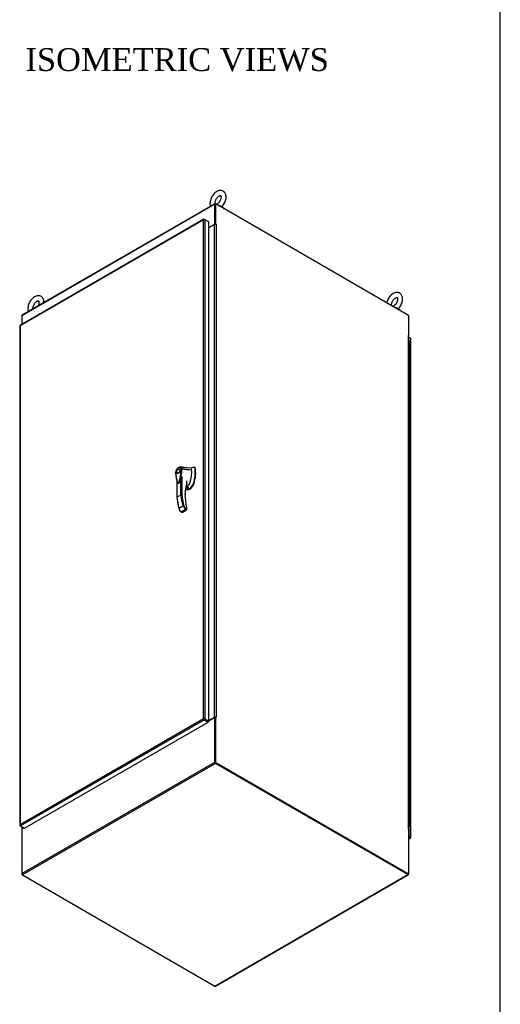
# Model space of a CAD drawing. Header units: inches. Extents: x 2 to 538, y -2 to 358.
# Tile 17 of 19: x 475 to 538, y 107 to 236. Entities that reach past the tile are written whole.
import ezdxf
from ezdxf.enums import TextEntityAlignment as Align

# ---------------------------------------------------------------- set-up
doc = ezdxf.new("R2010")
doc.units = ezdxf.units.IN
doc.header["$MEASUREMENT"] = 0
for name, color, linetype in [('COM54746-78', 7, 'Continuous'), ('COM70449-6', 7, 'Continuous'), ('COM71197-5', 7, 'Continuous'), ('COM71198-6', 7, 'Continuous'), ('COM71199-6', 7, 'Continuous'), ('Default', 7, 'Continuous'), ('HAN13068', 7, 'Continuous'), ('SCS86414', 7, 'Continuous'), ('WAF25377', 7, 'Continuous')]:
    doc.layers.add(name, color=color, linetype=linetype)
doc.styles.add('SEACAD_Times_New_Roman', font='times.ttf')

# ---------------------------------------------------------------- blocks, each defined once
blk = doc.blocks.new('SE7')
at = {"layer": 'COM54746-78', "color": 7, "linetype": 'Continuous'}
for p, q in [((525.78, 194.04), (525.82, 194.04)), ((525.82, 193.22), (525.82, 194.04)), ((525.82, 192.4), (525.82, 193.22)), ((525.94, 193.15), (525.94, 193.97)), ((525.94, 192.34), (525.94, 193.15)), ((525.82, 191.59), (525.82, 192.4)), ((525.82, 190.77), (525.82, 191.59)), ((525.94, 191.52), (525.94, 192.34)), ((525.94, 190.7), (525.94, 191.52)), ((525.82, 189.95), (525.82, 190.77)), ((525.94, 189.89), (525.94, 190.7)), ((525.82, 189.14), (525.82, 189.95)), ((525.82, 188.32), (525.82, 189.14)), ((525.94, 189.07), (525.94, 189.89)), ((525.94, 188.25), (525.94, 189.07)), ((525.82, 187.5), (525.82, 188.32)), ((525.94, 187.44), (525.94, 188.25)), ((525.82, 186.69), (525.82, 187.5)), ((525.82, 185.87), (525.82, 186.69)), ((525.94, 186.62), (525.94, 187.44)), ((525.94, 185.8), (525.94, 186.62)), ((525.82, 185.06), (525.82, 185.87)), ((525.82, 184.24), (525.82, 185.06)), ((525.94, 184.99), (525.94, 185.8)), ((525.82, 183.42), (525.82, 184.24)), ((525.94, 184.17), (525.94, 184.99)), ((525.94, 183.35), (525.94, 184.17)), ((525.82, 182.61), (525.82, 183.42)), ((525.82, 181.79), (525.82, 182.61)), ((525.94, 182.54), (525.94, 183.35)), ((525.94, 181.72), (525.94, 182.54)), ((525.82, 180.97), (525.82, 181.79)), ((525.94, 180.91), (525.94, 181.72)), ((525.82, 180.16), (525.82, 180.97)), ((525.82, 179.34), (525.82, 180.16)), ((525.94, 180.09), (525.94, 180.91)), ((525.94, 179.27), (525.94, 180.09)), ((525.82, 178.52), (525.82, 179.34)), ((525.94, 178.46), (525.94, 179.27)), ((525.82, 177.71), (525.82, 178.52)), ((525.82, 176.89), (525.82, 177.71)), ((525.94, 177.64), (525.94, 178.46)), ((525.94, 176.82), (525.94, 177.64)), ((525.82, 176.07), (525.82, 176.89)), ((525.82, 175.26), (525.82, 176.07)), ((525.94, 176.01), (525.94, 176.82)), ((525.94, 175.19), (525.94, 176.01)), ((525.82, 174.44), (525.82, 175.26)), ((525.94, 174.37), (525.94, 175.19)), ((525.82, 173.62), (525.82, 174.44)), ((525.82, 172.81), (525.82, 173.62)), ((525.94, 173.56), (525.94, 174.37)), ((525.94, 172.74), (525.94, 173.56)), ((525.82, 171.99), (525.82, 172.81)), ((525.94, 171.92), (525.94, 172.74)), ((525.82, 171.17), (525.82, 171.99)), ((525.82, 170.36), (525.82, 171.17)), ((525.94, 171.11), (525.94, 171.92)), ((525.94, 170.29), (525.94, 171.11)), ((525.82, 169.54), (525.82, 170.36)), ((525.82, 168.73), (525.82, 169.54)), ((525.94, 169.47), (525.94, 170.29)), ((525.82, 167.91), (525.82, 168.73)), ((525.94, 168.66), (525.94, 169.47)), ((525.94, 167.84), (525.94, 168.66)), ((525.82, 167.09), (525.82, 167.91)), ((525.82, 166.28), (525.82, 167.09)), ((525.94, 167.02), (525.94, 167.84)), ((525.94, 166.21), (525.94, 167.02)), ((525.82, 165.46), (525.82, 166.28)), ((525.94, 165.39), (525.94, 166.21)), ((525.82, 164.64), (525.82, 165.46)), ((525.82, 163.83), (525.82, 164.64)), ((525.94, 164.58), (525.94, 165.39)), ((525.94, 163.76), (525.94, 164.58)), ((525.82, 163.01), (525.82, 163.83)), ((525.94, 162.94), (525.94, 163.76)), ((525.82, 162.19), (525.82, 163.01)), ((525.82, 161.38), (525.82, 162.19)), ((525.94, 162.13), (525.94, 162.94)), ((525.94, 161.31), (525.94, 162.13)), ((525.82, 160.56), (525.82, 161.38)), ((525.82, 159.74), (525.82, 160.56)), ((525.94, 160.49), (525.94, 161.31)), ((525.94, 159.68), (525.94, 160.49)), ((525.82, 158.93), (525.82, 159.74)), ((525.94, 158.86), (525.94, 159.68)), ((525.82, 158.11), (525.82, 158.93)), ((525.82, 157.29), (525.82, 158.11)), ((525.94, 158.04), (525.94, 158.86)), ((525.94, 157.23), (525.94, 158.04)), ((525.82, 156.48), (525.82, 157.29)), ((525.94, 156.41), (525.94, 157.23)), ((525.82, 155.66), (525.82, 156.48)), ((525.82, 154.84), (525.82, 155.66)), ((525.94, 155.59), (525.94, 156.41)), ((525.94, 154.78), (525.94, 155.59)), ((525.82, 154.03), (525.82, 154.84)), ((525.82, 153.21), (525.82, 154.03)), ((525.94, 153.96), (525.94, 154.78)), ((525.82, 152.4), (525.82, 153.21)), ((525.94, 153.14), (525.94, 153.96)), ((525.94, 152.33), (525.94, 153.14)), ((525.82, 151.58), (525.82, 152.4)), ((525.82, 150.76), (525.82, 151.58)), ((525.94, 151.51), (525.94, 152.33)), ((525.94, 150.69), (525.94, 151.51)), ((525.82, 149.95), (525.82, 150.76)), ((525.94, 149.88), (525.94, 150.69)), ((525.82, 149.13), (525.82, 149.95)), ((525.82, 148.31), (525.82, 149.13)), ((525.94, 149.06), (525.94, 149.88)), ((525.94, 148.25), (525.94, 149.06)), ((525.82, 147.5), (525.82, 148.31)), ((525.94, 147.43), (525.94, 148.25)), ((525.82, 146.68), (525.82, 147.5)), ((525.82, 145.86), (525.82, 146.68)), ((525.94, 146.61), (525.94, 147.43)), ((525.94, 145.8), (525.94, 146.61)), ((525.82, 145.05), (525.82, 145.86)), ((525.82, 144.23), (525.82, 145.05)), ((525.94, 144.98), (525.94, 145.8)), ((525.94, 144.16), (525.94, 144.98)), ((525.82, 143.41), (525.82, 144.23)), ((525.94, 143.35), (525.94, 144.16)), ((525.82, 142.6), (525.82, 143.41)), ((525.82, 141.78), (525.82, 142.6)), ((525.94, 142.53), (525.94, 143.35)), ((525.94, 141.71), (525.94, 142.53)), ((525.82, 140.96), (525.82, 141.78)), ((525.94, 140.9), (525.94, 141.71)), ((525.82, 140.15), (525.82, 140.96)), ((525.82, 139.33), (525.82, 140.15)), ((525.94, 140.08), (525.94, 140.9)), ((525.94, 139.26), (525.94, 140.08)), ((525.82, 138.51), (525.82, 139.33)), ((525.82, 137.7), (525.82, 138.51)), ((525.94, 138.45), (525.94, 139.26)), ((525.94, 137.63), (525.94, 138.45)), ((525.82, 136.88), (525.82, 137.7)), ((525.94, 136.81), (525.94, 137.63)), ((525.82, 136.07), (525.82, 136.88)), ((525.82, 135.25), (525.82, 136.07)), ((525.94, 136), (525.94, 136.81)), ((525.94, 135.18), (525.94, 136)), ((525.82, 134.43), (525.82, 135.25)), ((525.94, 134.36), (525.94, 135.18)), ((525.82, 133.62), (525.82, 134.43)), ((525.82, 132.8), (525.82, 133.62)), ((525.94, 133.55), (525.94, 134.36)), ((525.94, 132.73), (525.94, 133.55)), ((525.82, 131.98), (525.82, 132.8)), ((525.82, 131.17), (525.82, 131.98)), ((525.94, 131.92), (525.94, 132.73)), ((525.82, 130.35), (525.82, 131.17)), ((525.94, 131.1), (525.94, 131.92)), ((525.94, 130.28), (525.94, 131.1)), ((525.78, 130.35), (525.82, 130.35)), ((525.78, 130.22), (525.86, 130.26)), ((525.79, 130.26), (525.78, 130.26)), ((525.9, 130.23), (525.78, 130.16)), ((525.79, 130.26), (525.79, 130.26)), ((525.86, 130.26), (525.86, 130.26)), ((525.87, 130.28), (525.87, 130.3))]:
    blk.add_line(p, q, dxfattribs=at)
for centre, major_axis, start_param, end_param in [((525.82, 193.15), (0.117, 0), 0, 1.909644), ((525.82, 193.97), (-0.117, 0), 3.141593, 4.757906), ((525.82, 194.01), (-0.05, 0), 4.601881, 4.821314), ((525.82, 193.15), (-0.117, 0), 3.141593, 4.757906), ((525.82, 192.34), (0.117, 0), 0, 1.908154), ((525.82, 191.52), (0.117, 0), 0, 1.909644), ((525.82, 192.34), (-0.117, 0), 3.141593, 4.757906), ((525.82, 191.52), (-0.117, 0), 3.141593, 4.757906), ((525.82, 190.7), (0.117, 0), 0, 1.908154), ((525.82, 190.7), (-0.117, 0), 3.141593, 4.757906), ((525.82, 189.89), (0.117, 0), 0, 1.909644), ((525.82, 189.07), (0.117, 0), 0, 1.908154), ((525.82, 189.89), (-0.117, 0), 3.141593, 4.757906), ((525.82, 189.07), (-0.117, 0), 3.141593, 4.757906), ((525.82, 188.25), (0.117, 0), 0, 1.908154), ((525.82, 188.25), (-0.117, 0), 3.141593, 4.757906), ((525.82, 187.44), (0.117, 0), 0, 1.908154), ((525.82, 186.62), (0.117, 0), 0, 1.908154), ((525.82, 187.44), (-0.117, 0), 3.141593, 4.757906), ((525.82, 186.62), (-0.117, 0), 3.141593, 4.757906), ((525.82, 185.8), (0.117, 0), 0, 1.908154), ((525.82, 184.99), (0.117, 0), 0, 1.908154), ((525.82, 185.8), (-0.117, 0), 3.141593, 4.757906), ((525.82, 184.99), (-0.117, 0), 3.141593, 4.757906), ((525.82, 184.17), (0.117, 0), 0, 1.908154), ((525.82, 184.17), (-0.117, 0), 3.141593, 4.757906), ((525.82, 183.35), (0.117, 0), 0, 1.908154), ((525.82, 182.54), (0.117, 0), 0, 1.908154), ((525.82, 183.35), (-0.117, 0), 3.141593, 4.757906), ((525.82, 182.54), (-0.117, 0), 3.141593, 4.757906), ((525.82, 181.72), (0.117, 0), 0, 1.908154), ((525.82, 181.72), (-0.117, 0), 3.141593, 4.757906), ((525.82, 180.91), (0.117, 0), 0, 1.908154), ((525.82, 180.09), (0.117, 0), 0, 1.908154), ((525.82, 180.91), (-0.117, 0), 3.141593, 4.757906), ((525.82, 180.09), (-0.117, 0), 3.141593, 4.757906), ((525.82, 179.27), (0.117, 0), 0, 1.908154), ((525.82, 179.27), (-0.117, 0), 3.141593, 4.757906), ((525.82, 178.46), (0.117, 0), 0, 1.908154), ((525.82, 177.64), (0.117, 0), 0, 1.908154), ((525.82, 178.46), (-0.117, 0), 3.141593, 4.757906), ((525.82, 177.64), (-0.117, 0), 3.141593, 4.757906), ((525.82, 176.82), (0.117, 0), 0, 1.908154), ((525.82, 176.01), (0.117, 0), 0, 1.908154), ((525.82, 176.82), (-0.117, 0), 3.141593, 4.757906), ((525.82, 176.01), (-0.117, 0), 3.141593, 4.757906), ((525.82, 175.19), (0.117, 0), 0, 1.908154), ((525.82, 175.19), (-0.117, 0), 3.141593, 4.757906), ((525.82, 174.37), (0.117, 0), 0, 1.908154), ((525.82, 173.56), (0.117, 0), 0, 1.908154), ((525.82, 174.37), (-0.117, 0), 3.141593, 4.757906), ((525.82, 173.56), (-0.117, 0), 3.141593, 4.757906), ((525.82, 172.74), (0.117, 0), 0, 1.908154), ((525.82, 172.74), (-0.117, 0), 3.141593, 4.757906), ((525.82, 171.92), (0.117, 0), 0, 1.908154), ((525.82, 171.11), (0.117, 0), 0, 1.908154), ((525.82, 171.92), (-0.117, 0), 3.141593, 4.757906), ((525.82, 171.11), (-0.117, 0), 3.141593, 4.757906), ((525.82, 170.29), (0.117, 0), 0, 1.908154), ((525.82, 169.47), (0.117, 0), 0, 1.908154), ((525.82, 170.29), (-0.117, 0), 3.141593, 4.757906), ((525.82, 169.47), (-0.117, 0), 3.141593, 4.757906), ((525.82, 168.66), (0.117, 0), 0, 1.908154), ((525.82, 168.66), (-0.117, 0), 3.141593, 4.757906), ((525.82, 167.84), (0.117, 0), 0, 1.908154), ((525.82, 167.02), (0.117, 0), 0, 1.908154), ((525.82, 167.84), (-0.117, 0), 3.141593, 4.757906), ((525.82, 167.02), (-0.117, 0), 3.141593, 4.757906), ((525.82, 166.21), (0.117, 0), 0, 1.908154), ((525.82, 166.21), (-0.117, 0), 3.141593, 4.757906), ((525.82, 165.39), (0.117, 0), 0, 1.908154), ((525.82, 164.58), (0.117, 0), 0, 1.908154), ((525.82, 165.39), (-0.117, 0), 3.141593, 4.757906), ((525.82, 164.58), (-0.117, 0), 3.141593, 4.757906), ((525.82, 163.76), (0.117, 0), 0, 1.908154), ((525.82, 163.76), (-0.117, 0), 3.141593, 4.757906), ((525.82, 162.94), (0.117, 0), 0, 1.908154), ((525.82, 162.13), (0.117, 0), 0, 1.908154), ((525.82, 162.94), (-0.117, 0), 3.141593, 4.757906), ((525.82, 162.13), (-0.117, 0), 3.141593, 4.757906), ((525.82, 161.31), (0.117, 0), 0, 1.908154), ((525.82, 160.49), (0.117, 0), 0, 1.908154), ((525.82, 161.31), (-0.117, 0), 3.141593, 4.757906), ((525.82, 160.49), (-0.117, 0), 3.141593, 4.757906), ((525.82, 159.68), (0.117, 0), 0, 1.908154), ((525.82, 159.68), (-0.117, 0), 3.141593, 4.757906), ((525.82, 158.86), (0.117, 0), 0, 1.908154), ((525.82, 158.04), (0.117, 0), 0, 1.908154), ((525.82, 158.86), (-0.117, 0), 3.141593, 4.757906), ((525.82, 158.04), (-0.117, 0), 3.141593, 4.757906), ((525.82, 157.23), (0.117, 0), 0, 1.908154), ((525.82, 157.23), (-0.117, 0), 3.141593, 4.757906), ((525.82, 156.41), (0.117, 0), 0, 1.908154), ((525.82, 155.59), (0.117, 0), 0, 1.908154), ((525.82, 156.41), (-0.117, 0), 3.141593, 4.757906), ((525.82, 155.59), (-0.117, 0), 3.141593, 4.757906), ((525.82, 154.78), (0.117, 0), 0, 1.908154), ((525.82, 153.96), (0.117, 0), 0, 1.908154), ((525.82, 154.78), (-0.117, 0), 3.141593, 4.757906), ((525.82, 153.96), (-0.117, 0), 3.141593, 4.757906), ((525.82, 153.14), (0.117, 0), 0, 1.908154), ((525.82, 153.14), (-0.117, 0), 3.141593, 4.757906), ((525.82, 152.33), (0.117, 0), 0, 1.908154), ((525.82, 151.51), (0.117, 0), 0, 1.908154), ((525.82, 152.33), (-0.117, 0), 3.141593, 4.757906), ((525.82, 151.51), (-0.117, 0), 3.141593, 4.757906), ((525.82, 150.69), (0.117, 0), 0, 1.908154), ((525.82, 150.69), (-0.117, 0), 3.141593, 4.757906), ((525.82, 149.88), (0.117, 0), 0, 1.908154), ((525.82, 149.06), (0.117, 0), 0, 1.908154), ((525.82, 149.88), (-0.117, 0), 3.141593, 4.757906), ((525.82, 149.06), (-0.117, 0), 3.141593, 4.757906), ((525.82, 148.25), (0.117, 0), 0, 1.908154), ((525.82, 147.43), (0.117, 0), 0, 1.908154), ((525.82, 148.25), (-0.117, 0), 3.141593, 4.757906), ((525.82, 146.61), (0.117, 0), 0, 1.908154), ((525.82, 147.43), (-0.117, 0), 3.141593, 4.757906), ((525.82, 146.61), (-0.117, 0), 3.141593, 4.757906), ((525.82, 145.8), (0.117, 0), 0, 1.908154), ((525.82, 144.98), (0.117, 0), 0, 1.908154), ((525.82, 145.8), (-0.117, 0), 3.141593, 4.757906), ((525.82, 144.98), (-0.117, 0), 3.141593, 4.757906), ((525.82, 144.16), (0.117, 0), 0, 1.908154), ((525.82, 144.16), (-0.117, 0), 3.141593, 4.757906), ((525.82, 143.35), (0.117, 0), 0, 1.908154), ((525.82, 142.53), (0.117, 0), 0, 1.908154), ((525.82, 143.35), (-0.117, 0), 3.141593, 4.757906), ((525.82, 142.53), (-0.117, 0), 3.141593, 4.757906), ((525.82, 141.71), (0.117, 0), 0, 1.908154), ((525.82, 141.71), (-0.117, 0), 3.141593, 4.757906), ((525.82, 140.9), (0.117, 0), 0, 1.908154), ((525.82, 140.08), (0.117, 0), 0, 1.908154), ((525.82, 140.9), (-0.117, 0), 3.141593, 4.757906), ((525.82, 140.08), (-0.117, 0), 3.141593, 4.757906), ((525.82, 139.26), (0.117, 0), 0, 1.908154), ((525.82, 138.45), (0.117, 0), 0, 1.908154), ((525.82, 139.26), (-0.117, 0), 3.141593, 4.757906), ((525.82, 138.45), (-0.117, 0), 3.141593, 4.757906), ((525.82, 137.63), (0.117, 0), 0, 1.908154), ((525.82, 137.63), (-0.117, 0), 3.141593, 4.757906), ((525.82, 136.81), (0.117, 0), 0, 1.908154), ((525.82, 136), (0.117, 0), 0, 1.908154), ((525.82, 136.81), (-0.117, 0), 3.141593, 4.757906), ((525.82, 136), (-0.117, 0), 3.141593, 4.757906), ((525.82, 135.18), (0.117, 0), 0, 1.908154), ((525.82, 135.18), (-0.117, 0), 3.141593, 4.757906), ((525.82, 134.36), (0.117, 0), 0, 1.908154), ((525.82, 133.55), (0.117, 0), 0, 1.908154), ((525.82, 134.36), (-0.117, 0), 3.141593, 4.757906), ((525.82, 133.55), (-0.117, 0), 3.141593, 4.757906), ((525.82, 132.73), (0.117, 0), 0, 1.908154), ((525.82, 131.92), (0.117, 0), 0, 1.908154), ((525.82, 132.73), (-0.117, 0), 3.141593, 4.757906), ((525.82, 131.92), (-0.117, 0), 3.141593, 4.757906), ((525.82, 131.1), (0.117, 0), 0, 1.908154), ((525.82, 131.1), (-0.117, 0), 3.141593, 4.757906), ((525.82, 130.28), (0.117, 0), -0.785398, 1.908154), ((525.82, 130.28), (-0.117, 0), 4.757906, 5.049747), ((525.82, 130.28), (0.055, 0), -0.785398, 2.351975), ((525.82, 130.28), (-0.05, 0), 0.684826, 5.598359), ((525.82, 130.28), (0.055, 0), 3.93121, 4.018026)]:
    blk.add_ellipse(centre, major_axis=major_axis, ratio=0.57735, start_param=start_param, end_param=end_param, dxfattribs=at)
at = {"layer": 'COM70449-6', "color": 7, "linetype": 'Continuous'}
for p, q in [((500.28, 211.99), (474.91, 197.35)), ((500.31, 212.06), (474.94, 197.41)), ((500.28, 209.38), (500.28, 211.99)), ((500.34, 209.36), (500.34, 211.95)), ((500.38, 212.05), (500.41, 212.03)), ((499.51, 208.93), (500.28, 209.38)), ((500.31, 209.36), (500.28, 209.38)), ((474.91, 197.35), (474.91, 196.2)), ((525.78, 194.73), (525.78, 194.7))]:
    blk.add_line(p, q, dxfattribs=at)
for centre, start_param in [((500.38, 211.93), 2.356194), ((475.01, 197.29), 3.141593)]:
    blk.add_ellipse(centre, major_axis=(0.072, -0.124), ratio=0.57735, start_param=start_param, end_param=3.926991, dxfattribs=at)
at = {"layer": 'COM71197-5', "color": 7, "linetype": 'Continuous'}
for p, q in [((500.34, 211.99), (500.41, 212.03)), ((500.34, 209.36), (500.34, 211.99)), ((525.78, 197.39), (500.41, 212.03)), ((500.41, 209.38), (500.41, 212.03)), ((500.24, 209.33), (499.51, 208.91)), ((500.24, 144.58), (500.24, 209.33)), ((500.41, 209.38), (500.37, 209.36)), ((500.45, 209.36), (500.41, 209.38)), ((500.42, 209.34), (500.45, 209.36)), ((500.45, 209.33), (500.45, 144.58)), ((525.78, 197.39), (525.78, 194.73)), ((525.73, 194.75), (525.74, 194.75)), ((525.74, 194.75), (525.78, 194.73)), ((525.74, 129.97), (525.74, 194.73)), ((525.75, 194.72), (525.78, 194.73)), ((525.78, 129.91), (525.78, 194.67)), ((499.51, 144.15), (500.24, 144.58)), ((500.34, 144.53), (500.41, 144.57)), ((500.34, 138.61), (500.34, 144.53)), ((500.45, 144.55), (500.41, 144.57)), ((500.41, 138.65), (500.41, 144.57)), ((500.42, 144.56), (500.45, 144.58)), ((500.41, 138.65), (500.34, 138.61)), ((500.34, 138.61), (525.71, 123.97)), ((500.41, 138.65), (525.78, 124.01)), ((474.91, 130.21), (474.91, 129.91)), ((474.95, 130.19), (474.95, 129.97)), ((474.95, 129.97), (475.13, 130.08)), ((525.73, 129.97), (525.74, 129.97)), ((525.74, 129.95), (525.78, 129.93)), ((525.78, 129.93), (525.78, 124.01)), ((474.91, 124.05), (474.91, 123.93)), ((474.94, 123.95), (474.91, 123.93)), ((475.01, 123.87), (474.91, 123.93)), ((525.71, 123.97), (525.78, 124.01))]:
    blk.add_line(p, q, dxfattribs=at)
for centre, major_axis, start_param, end_param in [((500.34, 209.27), (-0.143, 0), 3.926991, 5.497787), ((500.45, 209.35), (-0.0075, 0.013), 2.356194, 5.497787), ((525.74, 194.74), (0.0075, -0.013), 2.356194, 5.497787), ((525.64, 194.67), (-0.143, 0), 3.141593, 3.926991), ((500.34, 144.52), (0.143, 0), 0.785398, 2.356194), ((500.34, 144.52), (0.048, 0), 1.169795, 1.971798), ((500.45, 144.56), (-0.0075, 0.013), 2.356194, 5.497787), ((475.05, 129.91), (0.143, 0), 2.356194, 3.47645), ((525.74, 129.96), (0.0075, -0.013), 2.356194, 5.497787), ((525.64, 129.91), (-0.143, 0), 2.806736, 3.926991)]:
    blk.add_ellipse(centre, major_axis=major_axis, ratio=0.57735, start_param=start_param, end_param=end_param, dxfattribs=at)
at = {"layer": 'COM71198-6', "color": 7, "linetype": 'Continuous'}
for p, q in [((498.88, 144.36), (499.41, 144.05)), ((499.41, 144.05), (499.41, 144.05)), ((499.44, 144), (499.45, 143.99)), ((499.44, 144), (499.44, 144)), ((499.46, 144.01), (499.46, 144.05)), ((499.51, 144.13), (500.28, 144.57)), ((500.28, 138.69), (500.28, 144.57)), ((500.34, 144.53), (500.28, 144.57)), ((500.34, 138.65), (500.34, 144.53)), ((474.91, 124.05), (500.28, 138.69)), ((500.38, 138.52), (475.01, 123.87)), ((525.67, 123.99), (500.38, 138.59)), ((525.67, 123.91), (500.38, 138.52)), ((474.91, 129.93), (475.15, 130.07)), ((474.91, 129.93), (474.91, 124.05)), ((475.01, 123.87), (500.31, 109.27)), ((500.31, 109.27), (525.67, 123.91)), ((500.38, 109.26), (525.75, 123.9)), ((525.78, 124.01), (525.78, 123.97))]:
    blk.add_line(p, q, dxfattribs=at)
for centre, major_axis, start_param, end_param in [((499.41, 144.02), (0.024, -0.0416), -3.984277, -3.926991), ((499.45, 144), (0.0075, 0.013), 2.356194, 5.497787), ((499.41, 144.02), (0.024, -0.0416), 0.785398, 0.842685), ((500.38, 138.63), (0.072, -0.124), 3.926991, 5.497787), ((475.01, 123.99), (-0.071, 0.124), 0.785398, 2.356194), ((525.67, 124.03), (-0.071, 0.124), 2.356194, 3.926991), ((500.31, 109.38), (-0.072, 0.124), 2.356194, 3.141593)]:
    blk.add_ellipse(centre, major_axis=major_axis, ratio=0.57735, start_param=start_param, end_param=end_param, dxfattribs=at)
at = {"layer": 'COM71199-6', "color": 7, "linetype": 'Continuous'}
for p, q in [((498.85, 210.02), (474.68, 196.06)), ((498.79, 209.93), (474.68, 196.02)), ((498.79, 209.93), (498.79, 209.93)), ((498.79, 144.41), (498.79, 209.93)), ((498.79, 209.93), (498.79, 209.93)), ((498.79, 209.93), (498.79, 209.93)), ((498.79, 209.93), (498.79, 209.93)), ((498.79, 209.93), (498.79, 209.93)), ((498.86, 209.99), (498.84, 210.01)), ((498.99, 209.97), (498.92, 210.01)), ((498.99, 209.97), (498.99, 144.37)), ((499.51, 209.67), (498.99, 209.97)), ((499.51, 144.07), (499.51, 209.67)), ((474.64, 196), (474.64, 130.4)), ((474.68, 196.02), (474.68, 196.02)), ((474.68, 196.02), (474.68, 130.49)), ((474.68, 196.02), (474.68, 196.02)), ((474.68, 196.02), (474.68, 196.02)), ((474.68, 196.02), (474.68, 196.02)), ((526.01, 194.42), (525.78, 194.55)), ((526.01, 128.82), (526.01, 194.42)), ((526.05, 128.77), (526.05, 194.36)), ((474.68, 130.49), (498.79, 144.41)), ((498.92, 144.26), (474.75, 130.3)), ((475.27, 130), (499.44, 143.96)), ((498.79, 144.41), (498.79, 144.41)), ((498.79, 144.41), (498.79, 144.41)), ((498.79, 144.41), (498.88, 144.36)), ((498.79, 144.41), (498.79, 144.41)), ((498.88, 144.36), (498.79, 144.41)), ((498.79, 144.41), (498.79, 144.41)), ((498.88, 144.36), (498.84, 144.35)), ((498.88, 144.36), (498.87, 144.4)), ((498.88, 144.36), (498.92, 144.33)), ((498.92, 144.33), (498.88, 144.36)), ((498.92, 144.33), (498.92, 144.33)), ((498.92, 144.33), (499.44, 144.04)), ((498.92, 144.33), (498.92, 144.33)), ((498.92, 144.33), (498.92, 144.33)), ((498.92, 144.33), (499.44, 144.04)), ((498.92, 144.33), (498.92, 144.33)), ((498.92, 144.26), (499.44, 143.96)), ((498.99, 144.37), (499.51, 144.07)), ((499.51, 144.07), (499.44, 144.04)), ((499.44, 143.96), (499.44, 144.04)), ((474.67, 130.41), (474.64, 130.41)), ((474.68, 130.49), (474.68, 130.49)), ((474.68, 130.49), (474.68, 130.49)), ((474.68, 130.49), (474.68, 130.49)), ((474.68, 130.49), (474.68, 130.49)), ((474.68, 130.49), (474.68, 130.49)), ((474.75, 130.3), (474.68, 130.34)), ((474.75, 130.3), (475.27, 130)), ((525.78, 128.96), (526.01, 128.82)), ((525.94, 128.78), (525.78, 128.88)), ((525.78, 128.88), (525.94, 128.78)), ((525.94, 128.71), (525.78, 128.8)), ((525.78, 128.61), (525.94, 128.71)), ((525.78, 128.56), (526.01, 128.7)), ((525.94, 128.78), (525.94, 128.78)), ((525.94, 128.78), (525.94, 128.78)), ((525.98, 128.76), (525.94, 128.78)), ((525.94, 128.78), (525.94, 128.78)), ((525.94, 128.78), (525.94, 128.78)), ((525.94, 128.78), (525.94, 128.78)), ((525.94, 128.78), (526.01, 128.75)), ((525.94, 128.78), (525.94, 128.78)), ((525.94, 128.78), (525.98, 128.76)), ((525.98, 128.76), (526.02, 128.71)), ((525.98, 128.76), (526.05, 128.75)), ((525.99, 128.76), (526.01, 128.75)), ((526.01, 128.75), (525.99, 128.76)), ((526.01, 128.75), (526.01, 128.75)), ((526.01, 128.75), (526.01, 128.75))]:
    blk.add_line(p, q, dxfattribs=at)
for centre, radius, start, end in [((498.95, 209.88), 0.169, 128.668, 161.4311), ((498.98, 209.76), 0.26, 115.7057, 138.6064), ((499.01, 144.55), 0.268, 211.809, 229.7508), ((498.78, 144.14), 0.268, 70.2492, 88.191), ((474.81, 130.38), 0.169, 138.5689, 171.332), ((474.93, 130.41), 0.26, 161.3936, 184.2943)]:
    blk.add_arc(centre, radius, start, end, dxfattribs=at)
for centre, major_axis, start_param, end_param in [((498.92, 209.89), (0.072, -0.124), 2.356194, 3.27243), ((498.89, 209.91), (0.143, 0), 0.785398, 1.701633), ((474.78, 196), (0.143, 0), 3.010756, 3.141593), ((474.75, 195.94), (0.071, -0.124), 3.141593, 3.27243), ((525.91, 194.36), (-0.143, 0), 3.141593, 3.926991), ((498.92, 144.37), (0.072, -0.124), 4.581552, 5.497787), ((498.89, 144.31), (0.143, 0), 0.785398, 1.701633), ((474.78, 130.4), (0.143, 0), 3.010756, 3.926991), ((474.75, 130.42), (0.071, -0.124), 4.581552, 5.497787), ((525.94, 128.82), (-0.072, 0.124), 2.356194, 3.27243), ((525.91, 128.77), (-0.143, 0), 3.010756, 3.926991)]:
    blk.add_ellipse(centre, major_axis=major_axis, ratio=0.57735, start_param=start_param, end_param=end_param, dxfattribs=at)
for points in [[(474.64, 196.01), (474.64, 196.01), (474.65, 196.01), (474.66, 196.01), (474.66, 196.01), (474.67, 196.02), (474.68, 196.02), (474.68, 196.02)], [(474.67, 196.06), (474.67, 196.05), (474.67, 196.05), (474.67, 196.04), (474.67, 196.03), (474.68, 196.03), (474.68, 196.02), (474.68, 196.02)], [(526.02, 128.71), (526.02, 128.71), (526.02, 128.71), (526.02, 128.72), (526.02, 128.73), (526.01, 128.74), (526.01, 128.74), (526.01, 128.75)], [(526.05, 128.75), (526.05, 128.75), (526.04, 128.75), (526.03, 128.75), (526.03, 128.75), (526.02, 128.75), (526.01, 128.75), (526.01, 128.75)]]:
    blk.add_open_spline(points, degree=3, knots=[0, 0, 0, 0, 0.5, 0.5, 0.75, 0.75, 1, 1, 1, 1], dxfattribs=at)
at = {"layer": 'HAN13068', "color": 7, "linetype": 'Continuous'}
for p, q in [((496.86, 177.31), (495.78, 177.47)), ((497.2, 177.3), (495.93, 177.36)), ((497.59, 177.43), (497.46, 177.41)), ((497.68, 177.4), (497.62, 177.43)), ((497.64, 177.4), (497.7, 177.36)), ((495.36, 176.67), (495.45, 176.62)), ((495.75, 177.14), (495.66, 177.19)), ((495.83, 173.79), (495.83, 175.97)), ((495.96, 176.23), (495.96, 173.8)), ((495.98, 177.17), (495.98, 177.17)), ((495.29, 175.73), (495.29, 173.46)), ((495.31, 175.64), (495.31, 173.49)), ((496.42, 174.46), (496.84, 174.7)), ((496.42, 174.5), (496.76, 174.69)), ((496.76, 174.69), (496.49, 174.85)), ((496.5, 174.89), (496.84, 174.7)), ((496.86, 174.75), (496.51, 174.95)), ((496.86, 174.73), (496.51, 174.94)), ((496.6, 175.32), (496.6, 175.66)), ((496.62, 175.3), (496.62, 175.59)), ((496.72, 174.83), (496.72, 175.07)), ((496.72, 174.83), (496.72, 175.06)), ((496.72, 175.01), (496.74, 175.02)), ((497.47, 175.26), (497.53, 175.23)), ((495.83, 173.79), (495.31, 173.49)), ((496.56, 174.54), (496.59, 174.52)), ((496.91, 174.59), (496.99, 174.63)), ((496.91, 174.59), (496.97, 174.55)), ((496.97, 174.55), (497.05, 174.6)), ((496.99, 174.63), (497.03, 174.66)), ((496.99, 174.63), (497.05, 174.6)), ((495.58, 172.07), (496.09, 172.36)), ((496.29, 172.13), (496.58, 171.96)), ((496.58, 171.96), (496.58, 172.16)), ((495.75, 171.66), (495.97, 171.54)), ((496.43, 171.9), (495.91, 171.6)), ((495.91, 171.6), (496.02, 171.54)), ((496.02, 171.54), (496.54, 171.84)), ((496.05, 171.54), (496.57, 171.84)), ((496.54, 171.84), (496.43, 171.9)), ((496.6, 171.91), (496.6, 172.07))]:
    blk.add_line(p, q, dxfattribs=at)
for centre, radius, start, end in [((495.92, 177.29), 0.0725, 79.0934, 139.0201), ((495.55, 177.18), 0.353, 358.6454, 27.0986), ((495.59, 177.17), 0.393, 0.0987, 29.4005), ((493.77, 176.63), 3.95, 339.7954, 11.168), ((497.6, 177.39), 0.0478, 9.9063, 99.4284), ((495.96, 176.67), 0.84, 169.2479, 176.5638), ((499.35, 176.91), 4.24, 183.2175, 201.2404), ((495.88, 176.7), 0.751, 154.8966, 178.288), ((486.59, 177.91), 9.42, 345.4961, 355.4598), ((495.94, 177.08), 0.0961, 65.3005, 114.8649), ((496.56, 175.3), 0.06, 341.5578, 0), ((496.79, 174.84), 0.147, 257.02, 288.1861), ((495.9, 173.66), 0.149, 66.796, 117.4127), ((496.15, 172.25), 0.189, 318.2125, 318.5998), ((496.39, 172.08), 0.217, 357.2147, 18.8919), ((496.07, 172.01), 0.494, 173.5893, 211.255), ((495.78, 171.64), 0.172, 138.6008, 139.0185), ((495.99, 172.05), 0.452, 220.5468, 259.9158), ((496.01, 171.6), 0.0771, 230.6479, 299.6251), ((496.53, 171.9), 0.0766, 300.3025, 356.3952)]:
    blk.add_arc(centre, radius, start, end, dxfattribs=at)
for major_axis in [(0.175, 0.303), (0.15, 0.26)]:
    blk.add_ellipse((495.51, 176.93), major_axis=major_axis, ratio=0.57735, dxfattribs=at)
for centre, major_axis, ratio, start_param, end_param in [((496.95, 175.09), (1.29, 2.24), 0.57735, 0.503683, 0.65903), ((494.84, 175.32), (1.71, 2.96), 0.57735, -0.608879, -0.565218), ((495.15, 175.15), (1.86, 3.22), 0.57735, 5.059663, 5.745271), ((497.61, 177.29), (-0.063, -0.108), 0.57735, 2.603678, 3.141593), ((495.6, 176.88), (0.175, 0.303), 0.57735, 2.600378, 2.88629), ((495.6, 176.88), (0.175, 0.303), 0.57735, 0.255303, 0.541215), ((494.84, 175.32), (1.71, 2.96), 0.57735, 5.059663, 5.624889), ((494.84, 175.32), (1.71, 2.96), 0.57735, -0.636714, -0.608879), ((494.84, 175.32), (1.71, 2.96), 0.57735, -0.658296, -0.636714), ((500.96, 171.18), (-3.24, 5.61), 0.57735, 0.473072, 1.082281), ((500.91, 171.15), (-3.21, 5.56), 0.57735, 0.473072, 0.780734), ((496.55, 174.96), (0.101, -0.175), 0.57735, 0.604662, 2.342644), ((496.54, 174.95), (0.094, -0.162), 0.57735, 0.671015, 2.307421), ((496.56, 175.3), (-0.0569, 0.019), 0.726823, 3.141593, 4.139997), ((496.56, 175.3), (-0.06, 0), 0.57735, 3.141593, 3.926991), ((496.56, 175.3), (-0.0569, 0.019), 0.726823, 2.569201, 3.141593), ((496.74, 175.39), (-0.225, -0.39), 0.57735, 0.785398, 1.508098), ((496.78, 174.81), (-0.063, 0.108), 0.57735, 3.063678, 3.684625), ((496.74, 175.39), (-0.225, -0.39), 0.57735, 1.508098, 1.918071), ((496.99, 175.25), (-0.375, -0.65), 0.57735, 0.853656, 1.054419), ((497.05, 175.21), (-0.375, -0.65), 0.57735, 0.785398, 1.918071), ((496.99, 175.25), (-0.375, -0.65), 0.57735, 1.054419, 1.918071), ((500.5, 171.26), (-3.7, 6.41), 0.57735, 0.912126, 1.129482), ((500.44, 171.22), (-3.65, 6.33), 0.57735, 0.912905, 1.16926), ((501.02, 171.56), (-3.7, 6.41), 0.57735, 0.912126, 1.129482), ((501.08, 171.6), (-3.65, 6.33), 0.57735, 0.912905, 1.16926), ((496.91, 175.2), (-0.375, -0.65), 0.57735, 0.147984, 0.785398), ((496.97, 175.17), (0.375, 0.65), 0.57735, 3.141593, 3.926991), ((496.54, 172.14), (-0.0585, -0.0134), 0.383194, 3.12665, 3.816804), ((496, 171.63), (0.0113, 0.0929), 0.711531, 2.847591, 3.63299), ((496.02, 171.59), (-0.03, 0.052), 0.57735, 2.356194, 3.141593), ((496.51, 171.92), (-0.0113, -0.0929), 0.711531, 0.491397, 2.062193), ((496.54, 171.89), (-0.03, 0.052), 0.57735, 2.356194, 3.142178), ((496.51, 171.92), (-0.0861, 0.0367), 0.711531, 3.317791, 4.220992)]:
    blk.add_ellipse(centre, major_axis=major_axis, ratio=ratio, start_param=start_param, end_param=end_param, dxfattribs=at)
for points, knots in [([(495.86, 177.34), (495.85, 177.36), (495.83, 177.38), (495.8, 177.4), (495.79, 177.41), (495.78, 177.41), (495.77, 177.42), (495.76, 177.42), (495.74, 177.43), (495.72, 177.43), (495.7, 177.43), (495.68, 177.43), (495.67, 177.43), (495.66, 177.43), (495.65, 177.43), (495.61, 177.42), (495.58, 177.41), (495.51, 177.38), (495.48, 177.36), (495.44, 177.33), (495.43, 177.32), (495.41, 177.31), (495.41, 177.3), (495.38, 177.28), (495.37, 177.26), (495.34, 177.23), (495.32, 177.21), (495.29, 177.18), (495.28, 177.16), (495.24, 177.1), (495.22, 177.06), (495.2, 177.02)], [0, 0, 0, 0, 0.125, 0.125, 0.15625, 0.15625, 0.1875, 0.1875, 0.25, 0.25, 0.3125, 0.3125, 0.34375, 0.34375, 0.375, 0.375, 0.5, 0.5, 0.625, 0.625, 0.65625, 0.65625, 0.6875, 0.6875, 0.75, 0.75, 0.8125, 0.8125, 0.875, 0.875, 1, 1, 1, 1]), ([(495.43, 177.32), (495.44, 177.34), (495.46, 177.35), (495.51, 177.39), (495.54, 177.41), (495.62, 177.44), (495.65, 177.46), (495.72, 177.47), (495.75, 177.47), (495.81, 177.46), (495.84, 177.45), (495.89, 177.41), (495.91, 177.39), (495.93, 177.36)], [0.3244512, 0.3244512, 0.3244512, 0.3244512, 0.375, 0.375, 0.5, 0.5, 0.625, 0.625, 0.75, 0.75, 0.875, 0.875, 1, 1, 1, 1]), ([(495.12, 176.67), (495.12, 176.68), (495.12, 176.68), (495.11, 176.69), (495.11, 176.69), (495.11, 176.7), (495.11, 176.7), (495.11, 176.7), (495.11, 176.71), (495.12, 176.71), (495.12, 176.71), (495.12, 176.72), (495.12, 176.72), (495.13, 176.72)], [0, 0, 0, 0, 0.25, 0.25, 0.5, 0.5, 0.625, 0.625, 0.75, 0.75, 0.875, 0.875, 1, 1, 1, 1]), ([(495.13, 176.72), (495.15, 176.46), (495.19, 176.21), (495.27, 175.86), (495.3, 175.74), (495.35, 175.57), (495.37, 175.52), (495.39, 175.45), (495.4, 175.44), (495.41, 175.42), (495.42, 175.41), (495.46, 175.4), (495.49, 175.4), (495.55, 175.44), (495.58, 175.47), (495.61, 175.52), (495.62, 175.54), (495.63, 175.58), (495.63, 175.6), (495.66, 175.69), (495.68, 175.77), (495.73, 176), (495.76, 176.15), (495.84, 176.59), (495.88, 176.88), (495.9, 177.17)], [0, 0, 0, 0, 0.25, 0.25, 0.375, 0.375, 0.4375, 0.4375, 0.453125, 0.453125, 0.46875, 0.46875, 0.5, 0.5, 0.53125, 0.53125, 0.546875, 0.546875, 0.5625, 0.5625, 0.625, 0.625, 0.75, 0.75, 1, 1, 1, 1]), ([(495.2, 177.01), (495.19, 177.01), (495.19, 177.02), (495.19, 177.02), (495.19, 177.02), (495.2, 177.02)], [0, 0, 0, 0, 0.5, 0.5, 1, 1, 1, 1]), ([(495.71, 175.55), (495.7, 175.51), (495.68, 175.47), (495.63, 175.39), (495.6, 175.36), (495.53, 175.32), (495.5, 175.31), (495.47, 175.32), (495.47, 175.32), (495.46, 175.32)], [0, 0, 0, 0, 0.25, 0.25, 0.5, 0.5, 0.75, 0.75, 0.7769346, 0.7769346, 0.7769346, 0.7769346]), ([(496.86, 174.73), (496.87, 174.74), (496.87, 174.74), (496.86, 174.74), (496.86, 174.75), (496.86, 174.75), (496.86, 174.75), (496.86, 174.75)], [0, 0, 0, 0, 0.25, 0.25, 0.5, 0.5, 0.5026956, 0.5026956, 0.5026956, 0.5026956]), ([(495.31, 173.49), (495.31, 173.49), (495.3, 173.49), (495.3, 173.48), (495.29, 173.48), (495.29, 173.47), (495.29, 173.47), (495.29, 173.47), (495.29, 173.46), (495.29, 173.45), (495.29, 173.45), (495.29, 173.44), (495.3, 173.43), (495.3, 173.43), (495.31, 173.43), (495.31, 173.43)], [0, 0, 0, 0, 0.125, 0.125, 0.25, 0.25, 0.375, 0.375, 0.5, 0.5, 0.75, 0.75, 0.875, 0.875, 1, 1, 1, 1]), ([(496.09, 172.36), (496.1, 172.36), (496.11, 172.35), (496.12, 172.33), (496.13, 172.32), (496.15, 172.29), (496.17, 172.27), (496.19, 172.24), (496.2, 172.23), (496.22, 172.21), (496.23, 172.2), (496.26, 172.17), (496.27, 172.15), (496.29, 172.13)], [0, 0, 0, 0, 0.125, 0.125, 0.25, 0.25, 0.5, 0.5, 0.625, 0.625, 0.75, 0.75, 1, 1, 1, 1]), ([(496.29, 172.13), (496.3, 172.11), (496.32, 172.08), (496.34, 172.05), (496.34, 172.04), (496.35, 172.02), (496.36, 172.01), (496.38, 171.98), (496.39, 171.97), (496.4, 171.94), (496.41, 171.93), (496.42, 171.92), (496.42, 171.91), (496.43, 171.9)], [0, 0, 0, 0, 0.25, 0.25, 0.375, 0.375, 0.5, 0.5, 0.75, 0.75, 0.875, 0.875, 1, 1, 1, 1]), ([(496.6, 172.07), (496.6, 172.07), (496.6, 172.07), (496.6, 172.09), (496.6, 172.11), (496.59, 172.13), (496.58, 172.15), (496.58, 172.16)], [0.4404776, 0.4404776, 0.4404776, 0.4404776, 0.5, 0.5, 0.75, 0.75, 1, 1, 1, 1])]:
    blk.add_open_spline(points, degree=3, knots=knots, dxfattribs=at)
for points in [[(497.46, 177.41), (497.37, 177.37), (497.29, 177.33), (497.2, 177.3)], [(497.24, 177.06), (496.82, 177.1), (496.4, 177.13), (495.98, 177.17)], [(495.46, 175.32), (495.44, 175.33), (495.42, 175.35), (495.41, 175.37)], [(495.43, 175.35), (495.44, 175.33), (495.45, 175.32), (495.46, 175.32)]]:
    blk.add_open_spline(points, degree=3, dxfattribs=at)
at = {"layer": 'SCS86414', "color": 7, "linetype": 'Continuous'}
for centre, start_param in [((500.72, 211.41), 4.053118), ((523.92, 198.02), 4.053117)]:
    blk.add_ellipse(centre, major_axis=(-0.611, 0), ratio=0.57735, start_param=start_param, end_param=4.406058, dxfattribs=at)
for points, knots in [([(501.19, 211.63), (501.26, 211.7), (501.37, 211.83), (501.54, 212.08), (501.67, 212.34), (501.75, 212.62), (501.79, 212.9), (501.77, 213.16), (501.71, 213.38), (501.6, 213.56), (501.45, 213.7), (501.26, 213.79), (501.05, 213.82), (500.84, 213.79), (500.63, 213.71), (500.41, 213.58), (500.21, 213.4), (500.02, 213.17), (499.86, 212.92), (499.75, 212.65), (499.67, 212.37), (499.66, 212.2), (499.65, 212.11)], [0, 0, 0, 0, 0.050012, 0.102293, 0.154631, 0.207369, 0.260936, 0.315722, 0.363416, 0.408294, 0.451607, 0.497691, 0.542301, 0.587408, 0.63505, 0.685695, 0.738055, 0.790466, 0.842728, 0.895141, 0.948037, 1, 1, 1, 1]), ([(500.32, 212.11), (500.32, 212.14), (500.32, 212.21), (500.35, 212.36), (500.42, 212.55), (500.53, 212.74), (500.65, 212.9), (500.79, 213.03), (500.92, 213.11), (501.02, 213.15), (501.07, 213.14), (501.07, 213.14), (501.08, 213.13), (501.11, 213.07), (501.12, 212.96), (501.11, 212.79), (501.05, 212.61), (500.97, 212.42), (500.85, 212.24), (500.71, 212.09), (500.6, 212), (500.54, 211.97), (500.53, 211.96)], [0, 0, 0, 0, 0.0204134, 0.059796, 0.1001679, 0.1412927, 0.1825878, 0.2232743, 0.262848, 0.3013561, 0.3402357, 0.3822351, 0.4252504, 0.462316, 0.5015274, 0.5405021, 0.5803553, 0.6211807, 0.6624696, 0.7035363, 0.7436927, 0.7604943, 0.7604943, 0.7604943, 0.7604943]), ([(499.65, 212.11), (499.66, 212.05), (499.66, 211.93), (499.69, 211.8), (499.72, 211.73), (499.72, 211.72)], [0, 0, 0, 0, 0.102659, 0.2708431, 0.2859259, 0.2859259, 0.2859259, 0.2859259]), ([(500.7, 211.86), (500.73, 211.86), (500.75, 211.86), (500.83, 211.84), (500.89, 211.83), (501.02, 211.79), (501.08, 211.76), (501.16, 211.71), (501.19, 211.68), (501.2, 211.66)], [0.7833659, 0.7833659, 0.7833659, 0.7833659, 0.8125, 0.8125, 0.875, 0.875, 0.9375, 0.9375, 1, 1, 1, 1]), ([(501.16, 211.66), (501.15, 211.67), (501.13, 211.68), (501.07, 211.72), (501.02, 211.74), (500.89, 211.79), (500.83, 211.81), (500.78, 211.82)], [0.0402692, 0.0402692, 0.0402692, 0.0402692, 0.0625, 0.0625, 0.125, 0.125, 0.1872723, 0.1872723, 0.1872723, 0.1872723]), ([(477.83, 199.08), (477.83, 199.17), (477.82, 199.33), (477.76, 199.55), (477.65, 199.73), (477.5, 199.87), (477.31, 199.96), (477.1, 199.99), (476.89, 199.96), (476.68, 199.88), (476.46, 199.75), (476.26, 199.57), (476.07, 199.34), (475.91, 199.09), (475.8, 198.82), (475.72, 198.54), (475.71, 198.38), (475.71, 198.28)], [0.2633401, 0.2633401, 0.2633401, 0.2633401, 0.3157222, 0.3634156, 0.4082937, 0.4516067, 0.4976907, 0.5423005, 0.5874078, 0.6350495, 0.6856947, 0.7380547, 0.7904656, 0.8427279, 0.895141, 0.9480369, 1, 1, 1, 1]), ([(476.37, 198.28), (476.37, 198.31), (476.37, 198.38), (476.4, 198.53), (476.47, 198.72), (476.58, 198.91), (476.7, 199.08), (476.84, 199.21), (476.97, 199.29), (477.07, 199.32), (477.12, 199.32), (477.12, 199.31), (477.13, 199.31), (477.16, 199.25), (477.18, 199.13), (477.16, 198.97), (477.11, 198.79), (477.05, 198.67), (477.02, 198.61)], [0, 0, 0, 0, 0.0204134, 0.059796, 0.1001679, 0.1412927, 0.1825878, 0.2232743, 0.262848, 0.3013561, 0.3402357, 0.3822351, 0.4252504, 0.462316, 0.5015274, 0.5405021, 0.5803553, 0.6163144, 0.6163144, 0.6163144, 0.6163144]), ([(524.39, 198.24), (524.46, 198.31), (524.58, 198.43), (524.74, 198.68), (524.87, 198.95), (524.95, 199.23), (524.99, 199.5), (524.98, 199.76), (524.91, 199.98), (524.8, 200.16), (524.65, 200.3), (524.46, 200.39), (524.26, 200.42), (524.04, 200.4), (523.83, 200.32), (523.61, 200.18), (523.41, 200), (523.22, 199.78), (523.07, 199.52), (522.96, 199.28), (522.91, 199.11), (522.9, 199.05)], [0, 0, 0, 0, 0.0500122, 0.1022931, 0.1546309, 0.2073694, 0.2609357, 0.3157222, 0.3634156, 0.4082937, 0.4516067, 0.4976907, 0.5423005, 0.5874078, 0.6350495, 0.6856947, 0.7380547, 0.7904656, 0.8427279, 0.895141, 0.9344414, 0.9344414, 0.9344414, 0.9344414]), ([(523.52, 198.71), (523.52, 198.74), (523.52, 198.81), (523.55, 198.96), (523.62, 199.15), (523.73, 199.34), (523.86, 199.51), (523.99, 199.64), (524.12, 199.72), (524.22, 199.75), (524.27, 199.75), (524.27, 199.75), (524.28, 199.74), (524.31, 199.68), (524.33, 199.56), (524.31, 199.4), (524.26, 199.21), (524.17, 199.02), (524.05, 198.84), (523.91, 198.69), (523.8, 198.6), (523.74, 198.57), (523.73, 198.56)], [0, 0, 0, 0, 0.0204134, 0.059796, 0.1001679, 0.1412927, 0.1825878, 0.2232743, 0.262848, 0.3013561, 0.3402357, 0.3822351, 0.4252504, 0.462316, 0.5015274, 0.5405021, 0.5803553, 0.6211807, 0.6624696, 0.7035363, 0.7436927, 0.7604943, 0.7604943, 0.7604943, 0.7604943]), ([(475.71, 198.28), (475.71, 198.23), (475.71, 198.11), (475.74, 197.98), (475.77, 197.9), (475.77, 197.89)], [0, 0, 0, 0, 0.102659, 0.2708431, 0.2859259, 0.2859259, 0.2859259, 0.2859259]), ([(523.9, 198.47), (523.93, 198.47), (523.95, 198.46), (524.03, 198.45), (524.1, 198.43), (524.22, 198.39), (524.28, 198.37), (524.37, 198.31), (524.39, 198.29), (524.4, 198.27)], [0.7833659, 0.7833659, 0.7833659, 0.7833659, 0.8125, 0.8125, 0.875, 0.875, 0.9375, 0.9375, 1, 1, 1, 1]), ([(524.36, 198.27), (524.35, 198.28), (524.34, 198.28), (524.28, 198.32), (524.22, 198.35), (524.09, 198.39), (524.03, 198.41), (523.98, 198.43)], [0.0402692, 0.0402692, 0.0402692, 0.0402692, 0.0625, 0.0625, 0.125, 0.125, 0.1872723, 0.1872723, 0.1872723, 0.1872723])]:
    blk.add_open_spline(points, degree=3, knots=knots, dxfattribs=at)
for points in [[(500.32, 212.05), (500.32, 212.07), (500.32, 212.09), (500.32, 212.11)], [(476.37, 198.22), (476.37, 198.24), (476.37, 198.26), (476.37, 198.28)]]:
    blk.add_open_spline(points, degree=3, dxfattribs=at)
at = {"layer": 'WAF25377', "color": 7, "linetype": 'Continuous'}
for centre in [(500.72, 211.23), (523.92, 197.84)]:
    blk.add_ellipse(centre, major_axis=(0.875, 0), ratio=0.57735, start_param=0.266914, end_param=1.303882, dxfattribs=at)
blk = doc.blocks.new('BORDER')
at = {"layer": 'Default', "color": 7, "linetype": 'Continuous'}
blk.add_line((0, 0), (0, 27.86), dxfattribs=at)

msp = doc.modelspace()

# ---------------------------------------------------------------- block references
at = {"layer": 'Default', "color": 7, "xscale": 12.8, "yscale": 12.8, "zscale": 12.8}
msp.add_blockref('BORDER', (537.834, 1.476), dxfattribs=at)
at = {"layer": 'Default'}
msp.add_blockref('SE7', (0, 0), dxfattribs=at)

# ---------------------------------------------------------------- texts
at = {"layer": 'Default', "color": 7, "linetype": 'Continuous', "style": 'SEACAD_Times_New_Roman'}
msp.add_text('ISOMETRIC VIEWS', height=3, dxfattribs=at).set_placement((475.391, 232.509), align=Align.TOP_LEFT)

doc.saveas('drawing.dxf')
